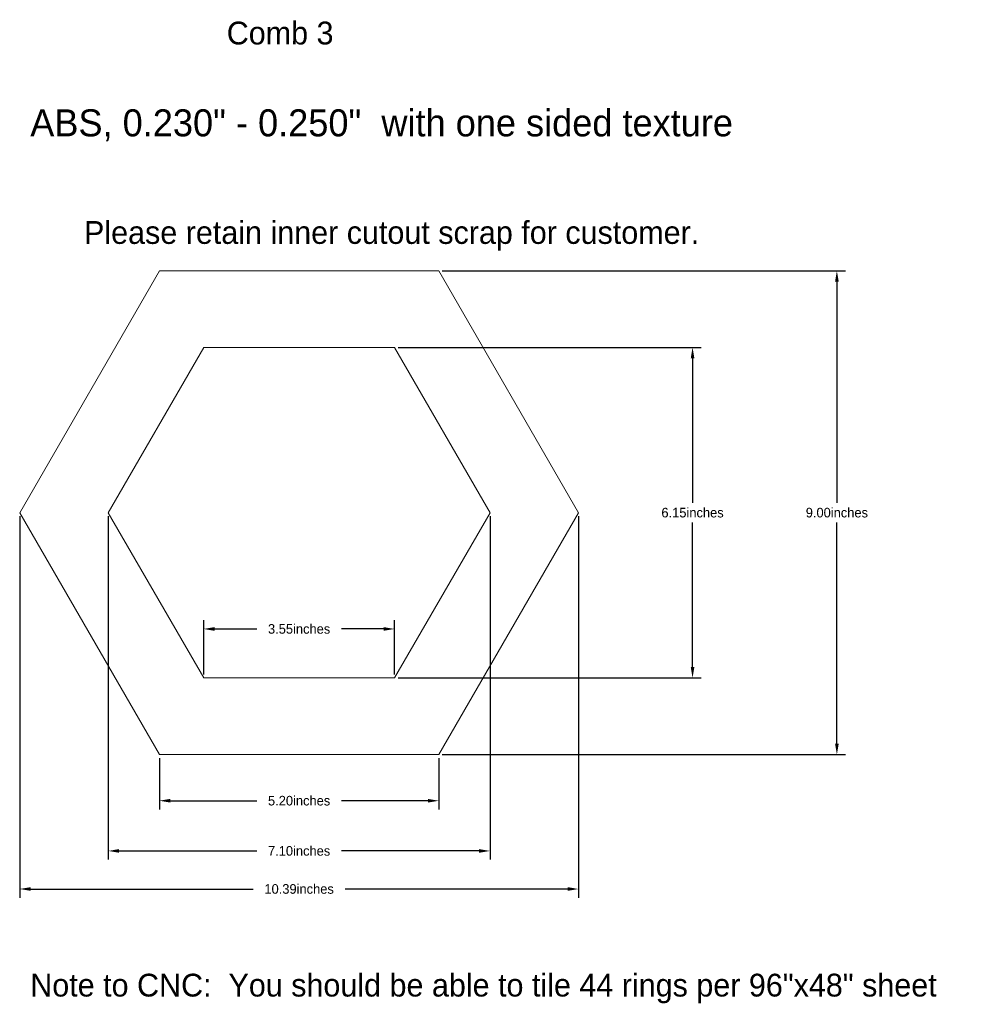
# Model space of a CAD drawing. Header units: inches. Extents: x -5.2 to 12.6, y -9.1 to 9.2.
import ezdxf

# ---------------------------------------------------------------- set-up
doc = ezdxf.new("R2010")
doc.units = ezdxf.units.IN
doc.header["$MEASUREMENT"] = 0
doc.linetypes.add('BORDER', pattern=[0.875, 0.25, -0.125, 0.25, -0.125, 0, -0.125])
doc.layers.add('Dimension', color=7, linetype='Continuous', true_color=0xffffff)
doc.layers.add('DXF_comb_3_Model_Layer_1', color=7, linetype='Continuous', true_color=0xffffff)
doc.styles.add('text362', font='txt', dxfattribs={"height": 0.2})
doc.styles.add('text366', font='txt', dxfattribs={"height": 0.2})
doc.styles.add('text371', font='txt', dxfattribs={"height": 0.2})
doc.styles.add('text572', font='txt', dxfattribs={"height": 0.2})
doc.dimstyles.new('RotatedDim0', dxfattribs={"dimtxt": 0.179, "dimasz": 0.202648, "dimexe": 0.162379, "dimexo": 0.064951, "dimgap": 0.09, "dimtad": 0, "dimtih": 1, "dimtoh": 1, "dimzin": 0, "dimdsep": 46, "dimtxsty": 'Standard', "dimcen": 0.09, "dimadec": 0, "dimazin": 0, "dimtfac": 1, "dimtdec": 3, "dimtofl": 0, "dimtmove": 0, "dimatfit": 3, "dimfxl": 1, "dimtolj": 1, "dimtzin": 0, "dimarcsym": 0})
doc.dimstyles.new('RotatedDim1', dxfattribs={"dimtxt": 0.179, "dimasz": 0.202648, "dimexe": 0.162379, "dimexo": 0.064951, "dimgap": 0.09, "dimtad": 0, "dimtih": 1, "dimtoh": 1, "dimzin": 0, "dimdsep": 46, "dimtxsty": 'Standard', "dimcen": 0.09, "dimadec": 0, "dimazin": 0, "dimtfac": 1, "dimtdec": 3, "dimtofl": 0, "dimtmove": 0, "dimatfit": 3, "dimfxl": 1, "dimtolj": 1, "dimtzin": 0, "dimarcsym": 0})
doc.dimstyles.new('RotatedDim2', dxfattribs={"dimtxt": 0.179, "dimasz": 0.202648, "dimexe": 0.162379, "dimexo": 0.064951, "dimgap": 0.09, "dimtad": 0, "dimtih": 1, "dimtoh": 1, "dimzin": 0, "dimdsep": 46, "dimtxsty": 'Standard', "dimcen": 0.09, "dimadec": 0, "dimazin": 0, "dimtfac": 1, "dimtdec": 3, "dimtofl": 0, "dimtmove": 0, "dimatfit": 3, "dimfxl": 1, "dimtolj": 1, "dimtzin": 0, "dimarcsym": 0})
doc.dimstyles.new('RotatedDim3', dxfattribs={"dimtxt": 0.179, "dimasz": 0.202648, "dimexe": 0.162379, "dimexo": 0.064951, "dimgap": 0.09, "dimtad": 0, "dimtih": 1, "dimtoh": 1, "dimzin": 0, "dimdsep": 46, "dimtxsty": 'Standard', "dimcen": 0.09, "dimadec": 0, "dimazin": 0, "dimtfac": 1, "dimtdec": 3, "dimtofl": 0, "dimtmove": 0, "dimatfit": 3, "dimfxl": 1, "dimtolj": 1, "dimtzin": 0, "dimarcsym": 0})
doc.dimstyles.new('RotatedDim4', dxfattribs={"dimtxt": 0.179, "dimasz": 0.202648, "dimexe": 0.162379, "dimexo": 0.064951, "dimgap": 0.09, "dimtad": 0, "dimtih": 1, "dimtoh": 1, "dimzin": 0, "dimdsep": 46, "dimtxsty": 'Standard', "dimcen": 0.09, "dimadec": 0, "dimazin": 0, "dimtfac": 1, "dimtdec": 3, "dimtofl": 0, "dimtmove": 0, "dimatfit": 3, "dimfxl": 1, "dimtolj": 1, "dimtzin": 0, "dimarcsym": 0})
doc.dimstyles.new('RotatedDim5', dxfattribs={"dimtxt": 0.179, "dimasz": 0.202648, "dimexe": 0.162379, "dimexo": 0.064951, "dimgap": 0.09, "dimtad": 0, "dimtih": 1, "dimtoh": 1, "dimzin": 0, "dimdsep": 46, "dimtxsty": 'Standard', "dimcen": 0.09, "dimadec": 0, "dimazin": 0, "dimtfac": 1, "dimtdec": 3, "dimtofl": 0, "dimtmove": 0, "dimatfit": 3, "dimfxl": 1, "dimtolj": 1, "dimtzin": 0, "dimarcsym": 0})

# ---------------------------------------------------------------- blocks, each defined once
blk = doc.blocks.new('*D1')
at = {"layer": 'Defpoints', "color": 0}
for p in [(2.598, 4.5), (2.598, -4.5), (10, -4.5)]:
    blk.add_point(p, dxfattribs=at)
at = {"layer": 'Dimension', "color": 0, "lineweight": -2}
for p, q in [((2.663, 4.5), (10.162, 4.5)), ((10, 4.297), (10, 0.184)), ((10, -4.297), (10, -0.184)), ((2.663, -4.5), (10.162, -4.5))]:
    blk.add_line(p, q, dxfattribs=at)
at = {"layer": 'Dimension', "color": 0}
for points in [[(10.034, 4.297), (9.966, 4.297), (10, 4.5)], [(9.966, -4.297), (10.034, -4.297), (10, -4.5)]]:
    blk.add_solid(points, dxfattribs=at)
at = {"layer": 'Dimension', "color": 0, "lineweight": 100, "insert": (10, 0), "char_height": 0.179, "attachment_point": 5}
blk.add_mtext('\\A1;9.00inches', dxfattribs=at)
blk = doc.blocks.new('*D2')
at = {"layer": 'Defpoints', "color": 0}
for p in [(1.775, 3.075), (1.775, -3.075), (7.316, -3.075)]:
    blk.add_point(p, dxfattribs=at)
at = {"layer": 'Dimension', "color": 0, "lineweight": -2}
for p, q in [((1.84, 3.075), (7.479, 3.075)), ((7.316, 2.872), (7.316, 0.184)), ((7.316, -2.872), (7.316, -0.184)), ((1.84, -3.075), (7.479, -3.075))]:
    blk.add_line(p, q, dxfattribs=at)
at = {"layer": 'Dimension', "color": 0}
for points in [[(7.35, 2.872), (7.283, 2.872), (7.316, 3.075)], [(7.283, -2.872), (7.35, -2.872), (7.316, -3.075)]]:
    blk.add_solid(points, dxfattribs=at)
at = {"layer": 'Dimension', "color": 0, "lineweight": 100, "insert": (7.316, 0), "char_height": 0.179, "attachment_point": 5}
blk.add_mtext('\\A1;6.15inches', dxfattribs=at)
blk = doc.blocks.new('*D3')
at = {"layer": 'Defpoints', "color": 0}
for p in [(-3.551, 0), (3.551, 0), (3.551, -6.292)]:
    blk.add_point(p, dxfattribs=at)
at = {"layer": 'Dimension', "color": 0, "lineweight": -2}
for p, q in [((-3.551, -0.065), (-3.551, -6.454)), ((3.551, -0.065), (3.551, -6.454)), ((-3.348, -6.292), (-0.785, -6.292)), ((3.348, -6.292), (0.785, -6.292))]:
    blk.add_line(p, q, dxfattribs=at)
at = {"layer": 'Dimension', "color": 0}
for points in [[(-3.348, -6.258), (-3.348, -6.325), (-3.551, -6.292)], [(3.348, -6.325), (3.348, -6.258), (3.551, -6.292)]]:
    blk.add_solid(points, dxfattribs=at)
at = {"layer": 'Dimension', "color": 0, "lineweight": 100, "insert": (0, -6.292), "char_height": 0.179, "attachment_point": 5}
blk.add_mtext('\\A1;7.10inches', dxfattribs=at)
blk = doc.blocks.new('*D4')
at = {"layer": 'Defpoints', "color": 0}
for p in [(-5.196, 0), (5.196, 0), (5.196, -7)]:
    blk.add_point(p, dxfattribs=at)
at = {"layer": 'Dimension', "color": 0, "lineweight": -2}
for p, q in [((-5.196, -0.065), (-5.196, -7.162)), ((5.196, -0.065), (5.196, -7.162)), ((-4.994, -7), (-0.857, -7)), ((4.994, -7), (0.857, -7))]:
    blk.add_line(p, q, dxfattribs=at)
at = {"layer": 'Dimension', "color": 0}
for points in [[(-4.994, -6.966), (-4.994, -7.034), (-5.196, -7)], [(4.994, -7.034), (4.994, -6.966), (5.196, -7)]]:
    blk.add_solid(points, dxfattribs=at)
at = {"layer": 'Dimension', "color": 0, "lineweight": 100, "insert": (0, -7), "char_height": 0.179, "attachment_point": 5}
blk.add_mtext('\\A1;10.39inches', dxfattribs=at)
blk = doc.blocks.new('*D5')
at = {"layer": 'Defpoints', "color": 0}
for p in [(-2.598, -4.5), (2.598, -4.5), (2.598, -5.358)]:
    blk.add_point(p, dxfattribs=at)
at = {"layer": 'Dimension', "color": 0, "lineweight": -2}
for p, q in [((-2.598, -4.565), (-2.598, -5.52)), ((2.598, -4.565), (2.598, -5.52)), ((-2.395, -5.358), (-0.785, -5.358)), ((2.395, -5.358), (0.785, -5.358))]:
    blk.add_line(p, q, dxfattribs=at)
at = {"layer": 'Dimension', "color": 0}
for points in [[(-2.395, -5.324), (-2.395, -5.392), (-2.598, -5.358)], [(2.395, -5.392), (2.395, -5.324), (2.598, -5.358)]]:
    blk.add_solid(points, dxfattribs=at)
at = {"layer": 'Dimension', "color": 0, "lineweight": 100, "insert": (0, -5.358), "char_height": 0.179, "attachment_point": 5}
blk.add_mtext('\\A1;5.20inches', dxfattribs=at)
blk = doc.blocks.new('*D6')
at = {"layer": 'Defpoints', "color": 0}
for p in [(1.775, -2.163), (-1.775, -3.075), (1.775, -3.075)]:
    blk.add_point(p, dxfattribs=at)
at = {"layer": 'Dimension', "color": 0, "lineweight": -2}
for p, q in [((-1.775, -3.01), (-1.775, -2.001)), ((1.775, -3.01), (1.775, -2.001)), ((-1.573, -2.163), (-0.785, -2.163)), ((1.573, -2.163), (0.785, -2.163))]:
    blk.add_line(p, q, dxfattribs=at)
at = {"layer": 'Dimension', "color": 0}
for points in [[(-1.573, -2.129), (-1.573, -2.197), (-1.775, -2.163)], [(1.573, -2.197), (1.573, -2.129), (1.775, -2.163)]]:
    blk.add_solid(points, dxfattribs=at)
at = {"layer": 'Dimension', "color": 0, "lineweight": 100, "insert": (0, -2.163), "char_height": 0.179, "attachment_point": 5}
blk.add_mtext('\\A1;3.55inches', dxfattribs=at)

msp = doc.modelspace()

# ---------------------------------------------------------------- linework, layer by layer
at = {"layer": 'DXF_comb_3_Model_Layer_1', "color": 178, "lineweight": 18, "true_color": 0x000000}
for points in [[(2.598, 4.5, 0), (-2.598, 4.5, 0), (-5.196, 0, 0), (-2.598, -4.5, 0), (2.598, -4.5, 0), (5.196, 0, 0), (2.598, 4.5, 0)], [(1.775, -3.075, 0), (-1.775, -3.075, 0), (-3.551, 0, 0), (-1.775, 3.075, 0), (1.775, 3.075, 0), (3.551, 0, 0), (1.775, -3.075, 0)]]:
    msp.add_polyline3d(points, dxfattribs=at)

# ---------------------------------------------------------------- texts
at = {"layer": 'Dimension', "color": 150, "linetype": 'BORDER', "lineweight": 100, "true_color": 0x288cf0}
for s, height, style, p in [('Comb 3', 0.424, 'text362', (-1.346, 8.71)), ('ABS, 0.230" - 0.250"  with one sided texture', 0.5026, 'text371', (-5, 7)), ('Please retain inner cutout scrap for customer.', 0.42402, 'text366', (-4, 5)), ('Note to CNC:  You should be able to tile 44 rings per 96"x48" sheet', 0.42402, 'text572', (-5, -9))]:
    msp.add_text(s, height=height, dxfattribs=dict(at, style=style)).set_placement(p)

# ---------------------------------------------------------------- dimensions: what is measured, and where the dimension line sits
at = {"layer": 'Dimension', "color": 150, "lineweight": 100, "true_color": 0x288cf0}
for base, p1, p2, dimstyle, picture, middle in [((10, -4.5), (2.598, 4.5), (2.598, -4.5), 'RotatedDim0', '*D1', (10, 0)), ((7.316, -3.075), (1.775, 3.075), (1.775, -3.075), 'RotatedDim1', '*D2', (7.316, 0))]:
    dim = msp.add_linear_dim(base=base, p1=p1, p2=p2, angle=90, text='<>inches', dimstyle=dimstyle, dxfattribs=at)
    dim.commit()
    dim.dimension.update_dxf_attribs({"geometry": picture, "text_midpoint": middle})
for base, p1, p2, dimstyle, picture, middle in [((5.196, -7), (-5.196, 0), (5.196, 0), 'RotatedDim3', '*D4', (0, -7)), ((3.551, -6.292), (-3.551, 0), (3.551, 0), 'RotatedDim2', '*D3', (0, -6.292)), ((1.775, -2.163), (-1.775, -3.075), (1.775, -3.075), 'RotatedDim5', '*D6', (0, -2.163)), ((2.598, -5.358), (-2.598, -4.5), (2.598, -4.5), 'RotatedDim4', '*D5', (0, -5.358))]:
    dim = msp.add_linear_dim(base=base, p1=p1, p2=p2, text='<>inches', dimstyle=dimstyle, dxfattribs=at)
    dim.commit()
    dim.dimension.update_dxf_attribs({"geometry": picture, "text_midpoint": middle})

doc.saveas('drawing.dxf')
